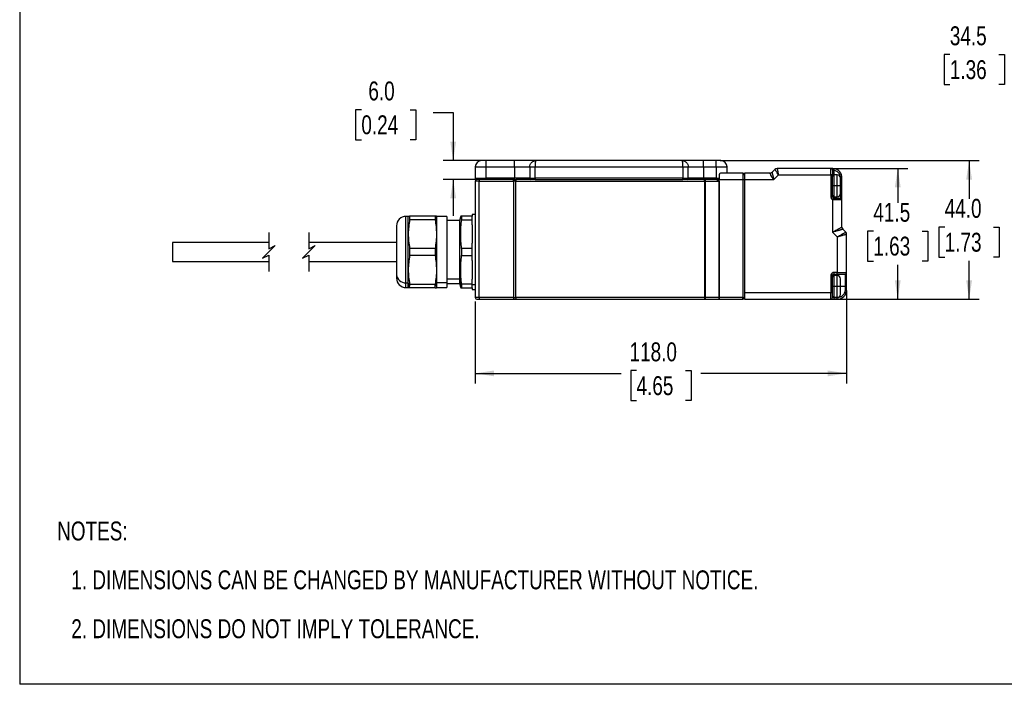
# Model space of a CAD drawing. Header units: millimetres. Extents: x 0 to 559, y 0 to 432.
# Tile 1 of 10: x 0 to 313, y 0 to 211. Entities that reach past the tile are written whole.
import ezdxf

# ---------------------------------------------------------------- set-up
doc = ezdxf.new("R2010")
doc.units = ezdxf.units.MM
doc.layers.add('DIMENSIONS', color=140, linetype='Continuous', lineweight=25)
doc.layers.add('TEXT', color=140, linetype='Continuous', lineweight=25)
doc.styles.add('SLDTEXTSTYLE0', font='TXT', dxfattribs={"width": 0.75})
doc.dimstyles.new('SLDDIMSTYLE0', dxfattribs={"dimtxt": 6, "dimasz": 6, "dimexe": 0, "dimexo": 0.0625, "dimgap": 1.5, "dimtad": 0, "dimtih": 1, "dimtoh": 1, "dimdec": 1, "dimrnd": 1e-09, "dimzin": 12, "dimdsep": 46, "dimtxsty": 'SLDTEXTSTYLE0', "dimsah": 1, "dimcen": 0.09, "dimadec": 0, "dimazin": 3, "dimtfac": 1, "dimtdec": 1, "dimtofl": 0, "dimtmove": 0, "dimatfit": 3, "dimfxl": 0, "dimfrac": 2, "dimtolj": 1, "dimtzin": 12, "dimarcsym": 0})
doc.dimstyles.new('SLDDIMSTYLE2', dxfattribs={"dimtxt": 6, "dimasz": 6, "dimexe": 0, "dimexo": 0.0625, "dimgap": 1.5, "dimtad": 0, "dimtih": 1, "dimtoh": 1, "dimdec": 1, "dimrnd": 1e-09, "dimzin": 4, "dimdsep": 46, "dimtxsty": 'SLDTEXTSTYLE0', "dimsah": 1, "dimcen": 0.09, "dimadec": 0, "dimazin": 1, "dimtfac": 1, "dimtdec": 1, "dimtofl": 0, "dimtmove": 0, "dimatfit": 3, "dimfxl": 0, "dimfrac": 2, "dimtolj": 1, "dimtzin": 12, "dimarcsym": 0})
doc.dimstyles.new('SLDDIMSTYLE3', dxfattribs={"dimtxt": 6, "dimasz": 6, "dimexe": 0, "dimexo": 0.0625, "dimgap": 1.5, "dimtad": 0, "dimtih": 1, "dimtoh": 1, "dimdec": 1, "dimrnd": 1e-09, "dimzin": 4, "dimdsep": 46, "dimtxsty": 'SLDTEXTSTYLE0', "dimsah": 1, "dimcen": 0.09, "dimadec": 0, "dimazin": 1, "dimtfac": 1, "dimtdec": 1, "dimtmove": 0, "dimatfit": 0, "dimfxl": 0, "dimfrac": 2, "dimtolj": 1, "dimtzin": 12, "dimarcsym": 0})

# ---------------------------------------------------------------- blocks, each defined once
blk = doc.blocks.new('SW_NOTE_0')
at = {"layer": 'TEXT', "color": 0, "char_height": 6, "attachment_point": 1, "style": 'SLDTEXTSTYLE0'}
for s, insert in [('NOTES:', (0, 7.73)), ('1. DIMENSIONS CAN BE CHANGED BY MANUFACTURER WITHOUT NOTICE.', (4.5, -7.78)), ('2. DIMENSIONS DO NOT IMPLY TOLERANCE.', (4.5, -23.3))]:
    blk.add_mtext(s, dxfattribs=dict(at, insert=insert))
blk = doc.blocks.new('_D_10')
at = {"layer": 'DIMENSIONS'}
for p, q in [((359.77, 230.57), (359.77, 195.86)), ((325.27, 221.77), (325.27, 195.86)), ((295.51, 199.92), (293.68, 199.92)), ((293.68, 199.92), (293.68, 190.39)), ((311.03, 199.92), (312.85, 199.92)), ((312.85, 199.92), (312.85, 190.39)), ((325.27, 199.04), (315.9, 199.04)), ((359.77, 199.04), (325.27, 199.04)), ((293.68, 190.39), (295.51, 190.39)), ((312.85, 190.39), (311.03, 190.39))]:
    blk.add_line(p, q, dxfattribs=at)
for points in [[(325.27, 199.04), (331.27, 198.11), (331.27, 199.96)], [(359.77, 199.04), (353.77, 199.96), (353.77, 198.11)]]:
    blk.add_solid(points, dxfattribs=at)
at = {"layer": 'DIMENSIONS', "char_height": 6, "attachment_point": 1, "style": 'SLDTEXTSTYLE0'}
for s, insert in [('34.5', (295.51, 208.87)), ('1.36', (295.51, 198.13))]:
    blk.add_mtext(s, dxfattribs=dict(at, insert=insert))
blk = doc.blocks.new('_D_11')
at = {"layer": 'DIMENSIONS'}
for p, q in [((108.55, 182.41), (106.72, 182.41)), ((106.72, 182.41), (106.72, 172.88)), ((124.07, 182.41), (125.9, 182.41)), ((125.9, 182.41), (125.9, 172.88)), ((131.37, 181.52), (137.72, 181.52)), ((137.72, 181.52), (137.72, 166.25)), ((106.72, 172.88), (108.55, 172.88)), ((125.9, 172.88), (124.07, 172.88)), ((146.96, 166.25), (134.55, 166.25)), ((144.9, 160.25), (134.55, 160.25)), ((137.72, 160.25), (137.72, 148.72))]:
    blk.add_line(p, q, dxfattribs=at)
for points in [[(137.72, 166.25), (138.65, 172.25), (136.8, 172.25)], [(137.72, 160.25), (136.8, 154.25), (138.65, 154.25)]]:
    blk.add_solid(points, dxfattribs=at)
at = {"layer": 'DIMENSIONS', "char_height": 6, "attachment_point": 1, "style": 'SLDTEXTSTYLE0'}
for s, insert in [('6.0', (110.77, 191.36)), ('0.24', (108.55, 180.62))]:
    blk.add_mtext(s, dxfattribs=dict(at, insert=insert))
blk = doc.blocks.new('_D_12')
at = {"layer": 'DIMENSIONS'}
for p, q in [((262.73, 124.98), (262.73, 95.53)), ((144.73, 121.48), (144.73, 95.53)), ((144.73, 98.7), (191.1, 98.7)), ((195.97, 99.59), (194.14, 99.59)), ((194.14, 99.59), (194.14, 90.06)), ((211.49, 99.59), (213.32, 99.59)), ((213.32, 99.59), (213.32, 90.06)), ((262.73, 98.7), (216.36, 98.7)), ((194.14, 90.06), (195.97, 90.06)), ((213.32, 90.06), (211.49, 90.06))]:
    blk.add_line(p, q, dxfattribs=at)
for points in [[(144.73, 98.7), (150.73, 97.78), (150.73, 99.63)], [(262.73, 98.7), (256.73, 99.63), (256.73, 97.78)]]:
    blk.add_solid(points, dxfattribs=at)
at = {"layer": 'DIMENSIONS', "char_height": 6, "attachment_point": 1, "style": 'SLDTEXTSTYLE0'}
for s, insert in [('118.0', (193.75, 108.54)), ('4.65', (195.97, 97.8))]:
    blk.add_mtext(s, dxfattribs=dict(at, insert=insert))
blk = doc.blocks.new('_D_13')
at = {"layer": 'DIMENSIONS'}
for p, q in [((259, 163.75), (282.15, 163.75)), ((278.97, 163.75), (278.97, 152.86)), ((271.21, 143.89), (269.39, 143.89)), ((269.39, 143.89), (269.39, 134.36)), ((286.73, 143.89), (288.56, 143.89)), ((288.56, 143.89), (288.56, 134.36)), ((269.39, 134.36), (271.21, 134.36)), ((278.97, 122.25), (278.97, 133.14)), ((288.56, 134.36), (286.73, 134.36)), ((259, 122.25), (282.15, 122.25))]:
    blk.add_line(p, q, dxfattribs=at)
for points in [[(278.97, 163.75), (278.05, 157.75), (279.89, 157.75)], [(278.97, 122.25), (279.89, 128.25), (278.05, 128.25)]]:
    blk.add_solid(points, dxfattribs=at)
at = {"layer": 'DIMENSIONS', "char_height": 6, "attachment_point": 1, "style": 'SLDTEXTSTYLE0'}
for s, insert in [('41.5', (271.21, 152.84)), ('1.63', (271.21, 142.1))]:
    blk.add_mtext(s, dxfattribs=dict(at, insert=insert))
blk = doc.blocks.new('_D_14')
at = {"layer": 'DIMENSIONS'}
for p, q in [((222.5, 166.25), (304.81, 166.25)), ((301.64, 166.25), (301.64, 154.11)), ((293.88, 145.14), (292.05, 145.14)), ((292.05, 145.14), (292.05, 135.61)), ((309.39, 145.14), (311.22, 145.14)), ((311.22, 145.14), (311.22, 135.61)), ((292.05, 135.61), (293.88, 135.61)), ((311.22, 135.61), (309.39, 135.61)), ((301.64, 122.25), (301.64, 134.39)), ((259, 122.25), (304.81, 122.25))]:
    blk.add_line(p, q, dxfattribs=at)
for points in [[(301.64, 166.25), (300.71, 160.25), (302.56, 160.25)], [(301.64, 122.25), (302.56, 128.25), (300.71, 128.25)]]:
    blk.add_solid(points, dxfattribs=at)
at = {"layer": 'DIMENSIONS', "char_height": 6, "attachment_point": 1, "style": 'SLDTEXTSTYLE0'}
for s, insert in [('44.0', (293.88, 154.09)), ('1.73', (293.88, 143.35))]:
    blk.add_mtext(s, dxfattribs=dict(at, insert=insert))

msp = doc.modelspace()

# ---------------------------------------------------------------- linework, layer by layer
at = {"color": 7, "linetype": 'Continuous'}
for p in [(0, 431.8), (558.8, 0)]:
    msp.add_line(p, (0, 0), dxfattribs=at)
for p, q in [((148.23, 166.25), (146.73, 166.25)), ((148.23, 164.25), (148.23, 166.25)), ((157.23, 166.25), (148.23, 166.25)), ((157.23, 164.25), (157.23, 166.25)), ((164.03, 166.25), (157.23, 166.25)), ((210.43, 166.25), (164.03, 166.25)), ((217.23, 166.25), (210.43, 166.25)), ((217.23, 164.25), (217.23, 166.25)), ((221.23, 166.25), (217.23, 166.25)), ((221.23, 164.25), (221.23, 166.25)), ((222.73, 166.25), (221.23, 166.25)), ((144.73, 164.25), (148.23, 164.25)), ((144.73, 164.25), (144.73, 160.65)), ((148.23, 164.25), (157.23, 164.25)), ((148.23, 160.65), (148.23, 164.25)), ((157.23, 164.25), (162.03, 164.25)), ((157.23, 164.25), (157.23, 160.65)), ((162.03, 164.25), (162.03, 160.65)), ((162.03, 164.25), (163.73, 164.25)), ((163.73, 164.25), (210.73, 164.25)), ((163.73, 160.65), (163.73, 164.25)), ((210.73, 164.25), (210.73, 160.65)), ((210.73, 164.25), (212.43, 164.25)), ((212.43, 160.65), (212.43, 164.25)), ((212.43, 164.25), (217.23, 164.25)), ((217.23, 164.25), (217.23, 160.65)), ((217.23, 164.25), (221.23, 164.25)), ((221.23, 164.25), (224.73, 164.25)), ((221.23, 164.25), (221.23, 160.65)), ((224.73, 162.25), (224.73, 164.25)), ((239.94, 163.46), (239.02, 162.55)), ((257.73, 163.75), (240.64, 163.75)), ((257.73, 161.75), (257.73, 163.75)), ((258.23, 163.75), (257.73, 163.75)), ((258.23, 163.25), (258.23, 161.75)), ((258.23, 163.25), (258.48, 163.25)), ((258.73, 161.75), (258.73, 163.2)), ((144.73, 160.65), (148.23, 160.65)), ((145.98, 159.75), (144.73, 159.75)), ((144.73, 159.75), (144.73, 122.75)), ((146.17, 160.25), (145.23, 160.25)), ((145.98, 122.75), (145.98, 159.75)), ((145.98, 159.75), (156.87, 159.75)), ((157.05, 160.25), (146.17, 160.25)), ((148.23, 160.25), (148.23, 160.65)), ((157.23, 160.65), (148.23, 160.65)), ((157.62, 159.75), (156.87, 159.75)), ((156.87, 159.75), (156.87, 122.75)), ((157.05, 160.25), (157.62, 160.25)), ((162.03, 160.65), (157.23, 160.65)), ((157.23, 160.25), (157.23, 160.65)), ((157.23, 160.25), (157.5, 160.25)), ((157.62, 160.25), (157.62, 159.75)), ((163.73, 160.25), (157.62, 160.25)), ((157.62, 122.75), (157.62, 159.75)), ((157.62, 159.75), (217.52, 159.75)), ((162.03, 160.65), (163.73, 160.65)), ((163.73, 160.25), (162.43, 160.25)), ((210.73, 160.65), (163.73, 160.65)), ((163.73, 160.65), (163.73, 160.25)), ((163.73, 160.25), (210.73, 160.25)), ((210.73, 160.65), (212.43, 160.65)), ((210.73, 160.25), (210.73, 160.65)), ((212.03, 160.25), (210.73, 160.25)), ((217.52, 160.25), (210.73, 160.25)), ((217.23, 160.65), (212.43, 160.65)), ((217.23, 160.25), (217.23, 160.65)), ((221.23, 160.65), (217.23, 160.65)), ((217.78, 160.25), (217.52, 160.25)), ((217.52, 159.75), (217.52, 160.25)), ((217.86, 159.75), (217.52, 159.75)), ((217.52, 159.75), (217.52, 122.75)), ((221.73, 160.25), (217.78, 160.25)), ((217.86, 122.75), (217.86, 159.75)), ((217.86, 159.75), (222.19, 159.75)), ((221.23, 160.25), (221.23, 160.65)), ((221.23, 160.65), (222.22, 160.65)), ((221.91, 160.1), (221.65, 159.97)), ((221.91, 160.1), (222.08, 160.25)), ((222.08, 160.25), (229.73, 160.25)), ((222.19, 159.75), (222.19, 122.75)), ((222.19, 159.75), (222.27, 159.75)), ((222.23, 161.75), (222.23, 160.68)), ((222.27, 122.75), (222.27, 159.75)), ((229.73, 162.25), (222.73, 162.25)), ((229.73, 162.25), (229.73, 160.25)), ((229.73, 160.25), (229.73, 122.75)), ((229.73, 160.25), (230.23, 160.25)), ((230.23, 162.25), (230.23, 160.25)), ((238.31, 162.25), (230.23, 162.25)), ((230.23, 160.25), (230.23, 124.25)), ((230.23, 160.25), (239.56, 160.25)), ((239.56, 160.25), (241.06, 161.75)), ((241.06, 161.75), (257.73, 161.75)), ((257.73, 161.75), (257.73, 154.75)), ((258.23, 161.75), (257.73, 161.75)), ((258.23, 154.75), (258.23, 161.75)), ((259.73, 161.75), (258.73, 161.75)), ((258.73, 158.25), (258.73, 161.75)), ((259.73, 158.25), (259.73, 161.75)), ((261.23, 160.75), (260.73, 160.75)), ((260.73, 158.25), (260.73, 160.75)), ((261.23, 158.25), (261.23, 160.75)), ((258.73, 158.25), (258.23, 158.25)), ((259.73, 158.25), (258.73, 158.25)), ((258.73, 154.75), (258.73, 158.25)), ((260.73, 158.25), (259.73, 158.25)), ((259.73, 154.75), (259.73, 158.25)), ((260.73, 158.25), (261.23, 158.25)), ((260.73, 155.75), (260.73, 158.25)), ((261.23, 153.75), (261.23, 158.25)), ((258.23, 154.75), (257.73, 154.75)), ((258.23, 153.89), (258.23, 143.51)), ((258.73, 154.75), (259.73, 154.75)), ((258.73, 154.25), (258.73, 154.75)), ((260.73, 154.25), (258.73, 154.25)), ((261.23, 153.75), (258.83, 153.75)), ((260.73, 155.6), (260.73, 154.25)), ((261.23, 145.17), (261.23, 153.75)), ((123.43, 148.55), (122.73, 148.55)), ((122.73, 127.47), (122.73, 148.55)), ((123.47, 148.65), (123.43, 148.55)), ((123.43, 127.47), (123.43, 148.55)), ((123.47, 148.65), (123.88, 148.65)), ((123.88, 148.65), (123.88, 147.5)), ((131.97, 148.65), (123.88, 148.65)), ((131.97, 147.5), (123.88, 147.5)), ((131.97, 148.65), (131.97, 147.5)), ((132.39, 148.65), (131.97, 148.65)), ((132.43, 148.55), (132.39, 148.65)), ((135.73, 148.55), (132.43, 148.55)), ((132.43, 148.55), (132.43, 127.47)), ((135.73, 148.55), (135.73, 127.47)), ((139.73, 147.25), (135.73, 147.25)), ((140.1, 148.65), (139.73, 147.25)), ((139.73, 147.25), (139.73, 128.59)), ((140.41, 148.65), (140.1, 148.65)), ((140.41, 148.65), (140.41, 147.5)), ((143.73, 148.65), (140.41, 148.65)), ((140.41, 147.5), (143.73, 147.5)), ((144.73, 149.15), (143.73, 149.15)), ((143.73, 149.15), (143.73, 148.65)), ((143.73, 147.5), (143.73, 148.65)), ((143.73, 145.91), (143.73, 147.5)), ((143.73, 145.91), (143.73, 140)), ((262.44, 143.55), (261.52, 144.46)), ((258.23, 143.51), (259.73, 142.01)), ((259.73, 142.01), (259.73, 130.75)), ((262.73, 130.75), (262.73, 142.84)), ((79.18, 140.25), (48.54, 140.25)), ((48.54, 140.25), (48.54, 134.25)), ((48.54, 140.25), (48.54, 140.25)), ((79.18, 140.25), (48.54, 140.25)), ((119.73, 140.25), (91.88, 140.25)), ((119.73, 140.25), (91.88, 140.25)), ((131.97, 138.4), (123.88, 138.4)), ((123.88, 138.4), (123.88, 136.1)), ((131.97, 138.4), (131.97, 136.1)), ((143.73, 138.4), (140.41, 138.4)), ((140.41, 138.4), (140.41, 136.1)), ((143.73, 138.4), (143.73, 140)), ((143.73, 136.1), (143.73, 138.4)), ((131.97, 136.1), (123.88, 136.1)), ((140.41, 136.1), (143.73, 136.1)), ((143.73, 134.51), (143.73, 136.1)), ((48.54, 134.25), (79.18, 134.25)), ((91.88, 134.25), (119.73, 134.25)), ((143.73, 134.51), (143.73, 128.6)), ((119.73, 130.07), (119.73, 128.99)), ((139.73, 128.59), (135.73, 128.59)), ((140.4, 126.43), (139.73, 128.59)), ((139.73, 128.59), (139.73, 127.25)), ((143.73, 127), (143.73, 128.6)), ((257.73, 129.75), (257.73, 124.25)), ((258.23, 129.75), (257.73, 129.75)), ((258.23, 124.25), (258.23, 129.75)), ((259.73, 130.75), (258.73, 130.75)), ((258.73, 130.25), (258.73, 130.75)), ((258.73, 130.25), (259.73, 130.25)), ((258.73, 129.75), (258.73, 130.25)), ((259.73, 129.75), (258.73, 129.75)), ((258.73, 126.25), (258.73, 129.75)), ((259.73, 130.75), (262.73, 130.75)), ((259.73, 130.25), (259.73, 130.75)), ((259.73, 130.25), (262.23, 130.25)), ((259.73, 126.25), (259.73, 129.75)), ((260.73, 126.25), (260.73, 128.75)), ((262.23, 130.25), (262.23, 126.25)), ((262.73, 126.25), (262.73, 130.75)), ((122.73, 127.47), (123.43, 127.47)), ((122.73, 125.95), (122.73, 127.47)), ((122.73, 125.95), (123.43, 125.95)), ((123.87, 126.43), (123.43, 127.47)), ((123.43, 125.95), (123.43, 127.47)), ((123.43, 125.95), (123.47, 125.85)), ((123.88, 125.85), (123.47, 125.85)), ((123.88, 127), (123.87, 126.43)), ((123.88, 125.85), (123.87, 126.43)), ((123.88, 127), (131.97, 127)), ((131.97, 125.85), (123.88, 125.85)), ((131.99, 126.43), (131.97, 127)), ((131.97, 125.85), (131.99, 126.43)), ((131.97, 125.85), (132.39, 125.85)), ((132.43, 127.47), (131.99, 126.43)), ((132.39, 125.85), (132.43, 125.95)), ((135.73, 127.47), (132.43, 127.47)), ((132.43, 127.47), (132.43, 125.95)), ((132.43, 125.95), (135.73, 125.95)), ((135.73, 127.47), (135.73, 125.95)), ((135.73, 127.25), (139.73, 127.25)), ((139.73, 127.25), (140.1, 125.85)), ((140.1, 125.85), (140.41, 125.85)), ((140.41, 127), (140.4, 126.43)), ((140.4, 126.43), (140.41, 125.85)), ((143.73, 127), (140.41, 127)), ((140.41, 125.85), (143.73, 125.85)), ((143.73, 125.85), (143.73, 127)), ((143.73, 126.95), (144.73, 126.95)), ((143.73, 125.85), (143.73, 125.35)), ((143.73, 125.35), (144.73, 125.35)), ((258.73, 126.25), (258.23, 126.25)), ((259.73, 126.25), (258.73, 126.25)), ((258.73, 122.75), (258.73, 126.25)), ((260.73, 126.25), (259.73, 126.25)), ((259.73, 122.75), (259.73, 126.25)), ((260.73, 123.75), (260.73, 126.25)), ((262.23, 126.25), (260.73, 126.25)), ((262.23, 126.25), (262.73, 126.25)), ((262.23, 126.25), (262.23, 125.25)), ((262.73, 125.25), (262.23, 125.25)), ((262.73, 125.25), (262.73, 126.25)), ((145.98, 122.75), (144.73, 122.75)), ((145.23, 122.25), (146.17, 122.25)), ((156.87, 122.75), (145.98, 122.75)), ((146.17, 122.25), (157.05, 122.25)), ((156.87, 122.75), (157.62, 122.75)), ((157.05, 122.25), (157.62, 122.25)), ((157.62, 122.75), (157.62, 122.25)), ((217.52, 122.75), (157.62, 122.75)), ((157.62, 122.25), (217.52, 122.25)), ((217.52, 122.75), (217.86, 122.75)), ((217.52, 122.75), (217.52, 122.25)), ((217.52, 122.25), (217.78, 122.25)), ((217.78, 122.25), (222.1, 122.25)), ((222.19, 122.75), (217.86, 122.75)), ((222.1, 122.25), (222.27, 122.25)), ((222.27, 122.75), (222.19, 122.75)), ((222.27, 122.75), (222.27, 122.25)), ((229.73, 122.75), (222.27, 122.75)), ((222.27, 122.25), (229.73, 122.25)), ((229.73, 122.75), (230.23, 122.75)), ((229.73, 122.25), (229.73, 122.75)), ((257.73, 124.25), (230.23, 124.25)), ((230.23, 124.25), (230.23, 122.93)), ((230.23, 122.75), (230.23, 122.93)), ((230.23, 122.75), (230.23, 122.25)), ((230.23, 122.25), (257.73, 122.25)), ((258.23, 124.25), (257.73, 124.25)), ((257.73, 122.25), (257.73, 124.25)), ((257.73, 122.25), (258.73, 122.25)), ((258.23, 122.75), (258.23, 124.25)), ((258.73, 122.75), (258.23, 122.75)), ((258.73, 122.75), (259.73, 122.75)), ((258.73, 122.25), (258.73, 122.75)), ((259.73, 122.75), (258.73, 122.75)), ((258.73, 122.25), (259.73, 122.25)), ((259.73, 122.25), (259.73, 122.75))]:
    msp.add_line(p, q)
at = {"flags": 128}
for points in [[(258.48, 163.25), (258.47, 163.35), (258.46, 163.44), (258.44, 163.53), (258.41, 163.61), (258.37, 163.67), (258.32, 163.72), (258.28, 163.74), (258.23, 163.75)], [(258.73, 163.2), (258.75, 163.3), (258.77, 163.39), (258.78, 163.48), (258.8, 163.55), (258.81, 163.61), (258.82, 163.66), (258.83, 163.68), (258.83, 163.69)], [(146.17, 160.25), (146.13, 160.24), (146.1, 160.22), (146.06, 160.17), (146.03, 160.11), (146.01, 160.03), (145.99, 159.94), (145.98, 159.85), (145.98, 159.75)], [(156.87, 159.75), (156.87, 159.85), (156.88, 159.94), (156.9, 160.03), (156.92, 160.11), (156.95, 160.17), (156.98, 160.22), (157.02, 160.24), (157.05, 160.25)], [(258.23, 153.89), (258.28, 153.97), (258.32, 154.05), (258.37, 154.13), (258.41, 154.19), (258.44, 154.25), (258.46, 154.29), (258.47, 154.31), (258.48, 154.32)], [(145.98, 122.75), (145.98, 122.66), (145.99, 122.56), (146.01, 122.48), (146.03, 122.4), (146.06, 122.34), (146.1, 122.29), (146.13, 122.26), (146.17, 122.25)], [(156.87, 122.75), (156.87, 122.66), (156.88, 122.56), (156.9, 122.48), (156.92, 122.4), (156.95, 122.34), (156.98, 122.29), (157.02, 122.26), (157.05, 122.25)]]:
    msp.add_lwpolyline(points, dxfattribs=at)
for centre, radius, start, end in [((146.73, 164.25), 2, 90, 180), ((222.73, 164.25), 2, 0.0002, 89.9999), ((240.64, 162.75), 1, 89.9999, 135.0003), ((257.73, 163.25), 0.5, 0.0003, 89.9997), ((258.23, 160.75), 3, 0.0002, 78.4629), ((145.13, 160.65), 0.4, 180, 269.9998), ((145.23, 159.75), 0.5, 90.0002, 179.9998), ((162.43, 160.65), 0.4, 180.0001, 269.9997), ((212.03, 160.65), 0.4, 270.0002, 0), ((217.08, 159.87), 0.794, 351.2206, 28.4819), ((221.73, 160.75), 0.5, 270.0003, 359.9997), ((229.73, 161.75), 0.5, 0.0005, 89.9997), ((238.31, 163.25), 1, 269.9999, 315.0003), ((258.73, 161.25), 0.5, 89.9997, 180.0012), ((259.73, 160.75), 1, 0.0004, 89.9997), ((258.73, 155.25), 0.5, 179.999, 270.0003), ((258.73, 154.75), 0.5, 179.9977, 240.0017), ((258.13, 153.87), 0.71, 350.2723, 32.3479), ((259.73, 155.75), 1, 270.0002, 359.9997), ((260.73, 153.75), 0.5, 0.0004, 89.9997), ((122.73, 145.55), 3, 90, 180), ((262.23, 145.17), 1, 179.9988, 225.0008), ((261.73, 142.84), 1, 359.9988, 45.0008), ((122.54, 130.28), 2.82, 184.402, 273.8112), ((122.73, 128.95), 3, 180, 270), ((258.73, 129.75), 0.5, 89.9997, 180.001), ((258.73, 129.25), 0.5, 89.9997, 180.001), ((259.73, 128.75), 1, 0.0004, 89.9997), ((262.23, 130.75), 0.5, 269.9988, 0.001), ((259.73, 125.25), 3, 269.9999, 0.0001), ((145.23, 122.75), 0.5, 180.0002, 269.9998), ((217.08, 122.63), 0.794, 331.5181, 8.7794), ((221.4, 122.63), 0.794, 331.5194, 8.7781), ((229.73, 122.75), 0.5, 270.0003, 359.9995), ((257.73, 122.75), 0.5, 270.0003, 359.9995), ((258.73, 123.25), 0.5, 179.9988, 270.0003), ((259.73, 123.75), 1, 270.0003, 359.9996)]:
    msp.add_arc(centre, radius, start, end)
for points, knots in [([(162.03, 164.25), (162.06, 164.51), (162.1, 164.9), (162.35, 165.36), (162.6, 165.67), (162.92, 165.93), (163.38, 166.18), (163.78, 166.23), (164.03, 166.25)], [0, 0, 0, 0, 0.2425917, 0.3695761, 0.4999813, 0.6235039, 0.7605326, 1, 1, 1, 1]), ([(164.03, 166.25), (163.99, 166.21), (163.9, 166.11), (163.86, 165.9), (163.81, 165.65), (163.78, 165.34), (163.74, 164.87), (163.73, 164.5), (163.73, 164.25)], [0, 0, 0, 0, 0.086976, 0.188059, 0.309651, 0.464888, 0.636903, 1, 1, 1, 1]), ([(210.73, 164.25), (210.72, 164.5), (210.72, 164.87), (210.68, 165.34), (210.65, 165.65), (210.6, 165.9), (210.56, 166.11), (210.47, 166.21), (210.43, 166.25)], [0, 0, 0, 0, 0.363089, 0.535107, 0.690349, 0.811929, 0.913024, 1, 1, 1, 1]), ([(210.43, 166.25), (210.68, 166.23), (211.08, 166.18), (211.54, 165.93), (211.86, 165.67), (212.11, 165.36), (212.36, 164.9), (212.4, 164.51), (212.43, 164.25)], [0, 0, 0, 0, 0.239468, 0.376483, 0.500019, 0.63042, 0.757403, 1, 1, 1, 1]), ([(241.06, 161.75), (240.92, 161.96), (240.71, 162.28), (240.45, 162.68), (240.27, 162.95), (240.13, 163.16), (240.02, 163.33), (239.96, 163.42), (239.94, 163.46)], [0, 0, 0, 0, 0.368095, 0.55783, 0.707105, 0.835895, 0.927893, 1, 1, 1, 1]), ([(240.64, 163.75), (240.65, 163.71), (240.68, 163.6), (240.72, 163.4), (240.77, 163.15), (240.83, 162.84), (240.93, 162.37), (241.01, 162), (241.06, 161.75)], [0, 0, 0, 0, 0.072105, 0.164103, 0.292894, 0.442152, 0.631906, 1, 1, 1, 1]), ([(258.23, 163.75), (258.33, 163.75), (258.53, 163.75), (258.73, 163.71), (258.83, 163.69)], [0, 0, 0, 0, 0.480496, 1, 1, 1, 1]), ([(258.48, 163.25), (258.52, 163.25), (258.61, 163.25), (258.69, 163.22), (258.73, 163.2)], [0, 0, 0, 0, 0.486709, 1, 1, 1, 1]), ([(258.73, 163.2), (258.99, 163.12), (259.54, 162.95), (260.2, 162.36), (260.65, 161.6), (260.7, 161.03), (260.73, 160.75)], [0, 0, 0, 0, 0.242529, 0.5, 0.757472, 1, 1, 1, 1]), ([(221.65, 159.97), (221.65, 160), (221.66, 160.07), (221.68, 160.16), (221.69, 160.23), (221.72, 160.25), (221.73, 160.25)], [0, 0, 0, 0, 0.374022, 0.695062, 0.873447, 1, 1, 1, 1]), ([(222.19, 159.75), (222.19, 159.76), (222.18, 159.77), (222.17, 159.79), (222.13, 159.83), (221.96, 159.9), (221.79, 159.94), (221.65, 159.97)], [0, 0, 0, 0, 0.022951, 0.047995, 0.110035, 0.301706, 1, 1, 1, 1]), ([(222.27, 159.75), (222.27, 159.77), (222.27, 159.8), (222.24, 159.86), (222.14, 159.99), (222.01, 160.05), (221.91, 160.1)], [0, 0, 0, 0, 0.086305, 0.17718, 0.388891, 1, 1, 1, 1]), ([(222.23, 160.68), (222.22, 160.6), (222.21, 160.44), (222.12, 160.31), (222.08, 160.25)], [0, 0, 0, 0, 0.545708, 1, 1, 1, 1]), ([(222.73, 162.25), (222.73, 162.25), (222.64, 162.25), (222.46, 162.21), (222.26, 162.01), (222.24, 161.83), (222.23, 161.75)], [0, 0, 0, 0, 0.00515, 0.318494, 0.702436, 1, 1, 1, 1]), ([(239.56, 160.25), (239.4, 160.5), (239.11, 160.97), (238.76, 161.53), (238.53, 161.9), (238.42, 162.09), (238.35, 162.2), (238.32, 162.24), (238.31, 162.25)], [0, 0, 0, 0, 0.3680943, 0.7071071, 0.8382864, 0.9297888, 0.9824855, 1, 1, 1, 1]), ([(239.02, 162.55), (239.02, 162.53), (239.04, 162.48), (239.07, 162.36), (239.11, 162.15), (239.22, 161.72), (239.37, 161.08), (239.49, 160.53), (239.56, 160.25)], [0, 0, 0, 0, 0.017513, 0.070212, 0.161703, 0.292894, 0.631905, 1, 1, 1, 1]), ([(257.73, 154.75), (257.73, 154.67), (257.75, 154.49), (257.85, 154.25), (258.01, 154.03), (258.16, 153.94), (258.23, 153.89)], [0, 0, 0, 0, 0.249869, 0.499988, 0.749867, 1, 1, 1, 1]), ([(258.83, 153.75), (258.72, 153.76), (258.52, 153.77), (258.32, 153.85), (258.23, 153.89)], [0, 0, 0, 0, 0.504276, 1, 1, 1, 1]), ([(258.73, 154.25), (258.69, 154.26), (258.6, 154.26), (258.52, 154.3), (258.48, 154.32)], [0, 0, 0, 0, 0.486367, 1, 1, 1, 1]), ([(123.88, 147.5), (123.77, 146.76), (123.54, 145.27), (123.43, 142.99), (123.53, 140.69), (123.77, 139.17), (123.88, 138.4)], [0, 0, 0, 0, 0.247261, 0.493957, 0.746686, 1, 1, 1, 1]), ([(131.97, 147.5), (132.09, 146.76), (132.32, 145.27), (132.43, 142.99), (132.33, 140.69), (132.09, 139.17), (131.97, 138.4)], [0, 0, 0, 0, 0.247261, 0.493957, 0.746686, 1, 1, 1, 1]), ([(140.41, 138.4), (140.33, 139.15), (140.16, 140.66), (140.08, 142.93), (140.15, 145.22), (140.33, 146.74), (140.41, 147.5)], [0, 0, 0, 0, 0.248512, 0.496715, 0.7482, 1, 1, 1, 1]), ([(119.73, 145.52), (119.73, 145.53), (119.73, 145.63), (119.73, 144.98), (119.73, 144.77), (119.73, 144.21), (119.73, 143.56), (119.73, 142.6), (119.73, 141.36), (119.73, 139.97), (119.73, 138.43), (119.73, 136.79), (119.73, 135.14), (119.73, 133.8), (119.73, 132.8), (119.73, 131.94), (119.73, 131.03), (119.73, 130.36), (119.73, 130.07)], [0, 0, 0, 0, 0.0013497, 0.0187778, 0.0581619, 0.0849626, 0.116395, 0.1884012, 0.2683351, 0.3572108, 0.4578816, 0.565816, 0.6747706, 0.7778421, 0.8248092, 0.8688531, 0.9435249, 1, 1, 1, 1]), ([(258.23, 143.51), (258.35, 143.58), (258.56, 143.7), (258.87, 143.86), (259.12, 144), (259.46, 144.19), (259.86, 144.41), (260.33, 144.67), (260.7, 144.88), (260.98, 145.03), (261.14, 145.12), (261.21, 145.16), (261.23, 145.17)], [0, 0, 0, 0, 0.117234, 0.217722, 0.301241, 0.368094, 0.557798, 0.707106, 0.838293, 0.929788, 0.982488, 1, 1, 1, 1]), ([(261.52, 144.46), (261.5, 144.46), (261.43, 144.43), (261.25, 144.38), (261.02, 144.32), (260.78, 144.25), (260.56, 144.18), (260.32, 144.11), (260.05, 144.04), (259.76, 143.95), (259.39, 143.84), (258.87, 143.7), (258.47, 143.58), (258.23, 143.51)], [0, 0, 0, 0, 0.017511, 0.070212, 0.1617, 0.222346, 0.292893, 0.362521, 0.442191, 0.53202, 0.631906, 0.78227, 1, 1, 1, 1]), ([(259.73, 142.01), (259.87, 142.09), (260.11, 142.23), (260.45, 142.42), (260.81, 142.63), (261.14, 142.81), (261.45, 142.98), (261.7, 143.13), (261.96, 143.28), (262.23, 143.43), (262.37, 143.51), (262.44, 143.55)], [0, 0, 0, 0, 0.152678, 0.275332, 0.368094, 0.557828, 0.637486, 0.707108, 0.83831, 0.929788, 1, 1, 1, 1]), ([(262.73, 142.84), (262.66, 142.82), (262.5, 142.78), (262.27, 142.71), (262.05, 142.65), (261.77, 142.58), (261.49, 142.5), (261.22, 142.42), (261.03, 142.37), (260.75, 142.29), (260.31, 142.17), (259.95, 142.07), (259.73, 142.01)], [0, 0, 0, 0, 0.070212, 0.161683, 0.222337, 0.292892, 0.442159, 0.500924, 0.5642, 0.631904, 0.782195, 1, 1, 1, 1]), ([(123.88, 136.1), (123.77, 135.36), (123.54, 133.87), (123.43, 131.59), (123.53, 129.29), (123.77, 127.77), (123.88, 127)], [0, 0, 0, 0, 0.247261, 0.493957, 0.746687, 1, 1, 1, 1]), ([(131.97, 136.1), (132.09, 135.36), (132.32, 133.87), (132.43, 131.59), (132.33, 129.29), (132.09, 127.77), (131.97, 127)], [0, 0, 0, 0, 0.247261, 0.493957, 0.746687, 1, 1, 1, 1]), ([(140.41, 127), (140.33, 127.75), (140.16, 129.26), (140.08, 131.53), (140.15, 133.82), (140.33, 135.34), (140.41, 136.1)], [0, 0, 0, 0, 0.248512, 0.496715, 0.7482, 1, 1, 1, 1]), ([(258.73, 130.75), (258.6, 130.74), (258.41, 130.72), (258.18, 130.59), (258.02, 130.47), (257.89, 130.31), (257.76, 130.07), (257.74, 129.88), (257.73, 129.75)], [0, 0, 0, 0, 0.239439, 0.369548, 0.499999, 0.630106, 0.760557, 1, 1, 1, 1]), ([(262.23, 125.25), (262.2, 124.94), (262.14, 124.45), (261.83, 123.87), (261.51, 123.47), (261.11, 123.15), (260.58, 122.86), (260.14, 122.81), (259.88, 122.78)], [0, 0, 0, 0, 0.249417, 0.385052, 0.520828, 0.656463, 0.79224, 1, 1, 1, 1])]:
    msp.add_open_spline(points, degree=3, knots=knots)
at = {"layer": 'DIMENSIONS', "color": 140}
for p, q in [((79.18, 143.43), (79.18, 138.25)), ((91.88, 143.43), (91.88, 138.25)), ((79.18, 138.25), (81.18, 139.25)), ((81.18, 139.25), (79.18, 137.25)), ((91.88, 138.25), (93.88, 139.25)), ((93.88, 139.25), (91.88, 137.25)), ((79.18, 137.25), (77.18, 135.25)), ((77.18, 135.25), (79.18, 136.25)), ((79.18, 136.25), (79.18, 131.08)), ((91.88, 137.25), (89.88, 135.25)), ((89.88, 135.25), (91.88, 136.25)), ((91.88, 136.25), (91.88, 131.08))]:
    msp.add_line(p, q, dxfattribs=at)

# ---------------------------------------------------------------- block references
at = {"layer": 'TEXT'}
msp.add_blockref('SW_NOTE_0', (11.89, 43.94), dxfattribs=at)

# ---------------------------------------------------------------- dimensions: what is measured, and where the dimension line sits
at = {"layer": 'DIMENSIONS'}
for base, p1, p2, angle, dimstyle, picture, middle in [((325.27, 199.04), (359.77, 231.84), (325.27, 223.04), 0, 'SLDDIMSTYLE0', '_D_10', (303.27, 199.04)), ((137.72, 166.25), (146.17, 160.25), (148.23, 166.25), 90, 'SLDDIMSTYLE3', '_D_11', (137.72, 181.52)), ((301.64, 122.25), (221.23, 166.25), (257.73, 122.25), 90, 'SLDDIMSTYLE2', '_D_14', (301.64, 144.25)), ((278.97, 163.75), (257.73, 122.25), (257.73, 163.75), 90, 'SLDDIMSTYLE0', '_D_13', (278.97, 143))]:
    dim = msp.add_linear_dim(base=base, p1=p1, p2=p2, angle=angle, dimstyle=dimstyle, dxfattribs=at)
    dim.commit()
    dim.dimension.update_dxf_attribs({"geometry": picture, "text_midpoint": middle, "dimtype": 160})
dim = msp.add_linear_dim(base=(262.73, 98.7), p1=(144.73, 122.75), p2=(262.73, 126.25), dimstyle='SLDDIMSTYLE2', dxfattribs=at)
dim.commit()
dim.dimension.update_dxf_attribs({"geometry": '_D_12', "text_midpoint": (203.73, 98.7), "dimtype": 160})

doc.saveas('drawing.dxf')
